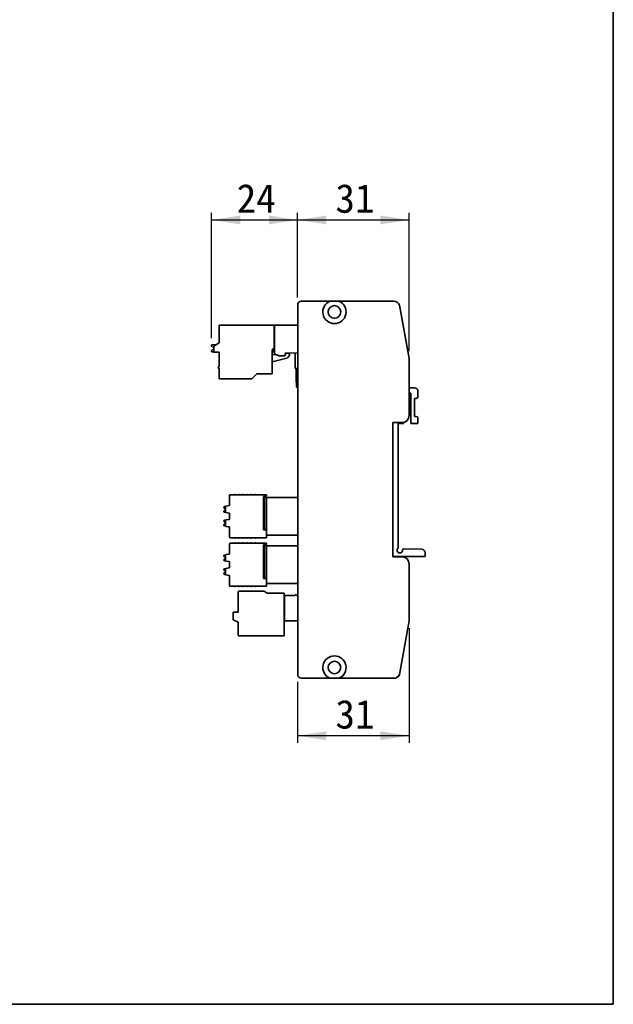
# Model space of a CAD drawing. Header units: millimetres. Extents: x 11 to 199, y 5 to 292.
# Tile 23 of 53: x 116 to 199, y 5 to 142. Entities that reach past the tile are written whole.
import ezdxf

# ---------------------------------------------------------------- set-up
doc = ezdxf.new("R2010")
doc.units = ezdxf.units.MM
doc.layers.add('圖框', color=7, linetype='Continuous', lineweight=35)
doc.layers.add('標註文字', color=4, linetype='Continuous')
doc.styles.add('SLDTEXTSTYLE1', font='kaiu.ttf')
doc.dimstyles.new('SLDDIMSTYLE0', dxfattribs={"dimtxt": 4, "dimasz": 4, "dimexe": 0, "dimexo": 0.0625, "dimgap": 1, "dimtad": 1, "dimdec": 0, "dimlfac": 2, "dimrnd": 1e-09, "dimzin": 12, "dimdsep": 46, "dimtxsty": 'SLDTEXTSTYLE1', "dimsah": 1, "dimcen": 0.09, "dimadec": 0, "dimazin": 3, "dimtfac": 1, "dimtofl": 0, "dimtmove": 0, "dimatfit": 3, "dimfxl": 0, "dimfrac": 2, "dimtolj": 1, "dimtzin": 12, "dimarcsym": 0})

# ---------------------------------------------------------------- blocks, each defined once
blk = doc.blocks.new('_D_2')
at = {"layer": '標註文字'}
for p, q in [((170.17, 57.37), (170.17, 41.39)), ((154.65, 49.89), (154.65, 41.39)), ((170.17, 42.39), (154.65, 42.39))]:
    blk.add_line(p, q, dxfattribs=at)
for points in [[(154.65, 42.39), (158.65, 41.78), (158.65, 43.01)], [(170.17, 42.39), (166.17, 43.01), (166.17, 41.78)]]:
    blk.add_solid(points, dxfattribs=at)
at = {"layer": '標註文字', "insert": (159.91, 47.39), "char_height": 4, "attachment_point": 1, "style": 'SLDTEXTSTYLE1'}
blk.add_mtext('31', dxfattribs=at)
blk = doc.blocks.new('_D_3')
at = {"layer": '標註文字'}
for p, q in [((142.66, 97.72), (142.66, 115.2)), ((154.65, 103.39), (154.65, 115.2)), ((142.66, 114.2), (154.65, 114.2))]:
    blk.add_line(p, q, dxfattribs=at)
for points in [[(142.66, 114.2), (146.66, 113.59), (146.66, 114.82)], [(154.65, 114.2), (150.65, 114.82), (150.65, 113.59)]]:
    blk.add_solid(points, dxfattribs=at)
at = {"layer": '標註文字', "insert": (146.16, 119.2), "char_height": 4, "attachment_point": 1, "style": 'SLDTEXTSTYLE1'}
blk.add_mtext('24', dxfattribs=at)
blk = doc.blocks.new('_D_4')
at = {"layer": '標註文字'}
for p, q in [((154.65, 103.39), (154.65, 115.2)), ((170.17, 95.92), (170.17, 115.2)), ((154.65, 114.2), (170.17, 114.2))]:
    blk.add_line(p, q, dxfattribs=at)
for points in [[(154.65, 114.2), (158.65, 113.59), (158.65, 114.82)], [(170.17, 114.2), (166.17, 114.82), (166.17, 113.59)]]:
    blk.add_solid(points, dxfattribs=at)
at = {"layer": '標註文字', "insert": (159.91, 119.2), "char_height": 4, "attachment_point": 1, "style": 'SLDTEXTSTYLE1'}
blk.add_mtext('31', dxfattribs=at)

msp = doc.modelspace()

# ---------------------------------------------------------------- linework, layer by layer
at = {"color": 7, "linetype": 'Continuous', "lineweight": 35}
for p, q in [((155.1538, 102.8911), (159.149, 102.8911)), ((160.399, 102.8911), (168.0067, 102.8911)), ((154.6538, 50.8911), (154.6538, 102.3911)), ((170.1696, 94.9161), (168.8288, 102.3573)), ((143.7122, 99.5741), (143.7122, 97.0741)), ((151.3622, 99.5741), (143.7122, 99.5741)), ((151.3622, 99.5741), (151.3622, 96.3491)), ((151.4122, 99.1491), (151.3622, 99.1491)), ((151.4122, 99.5741), (151.4122, 95.6701)), ((154.6538, 99.5741), (151.4122, 99.5741)), ((151.3622, 98.6808), (151.4122, 98.6808)), ((142.6622, 96.7241), (142.6622, 96.642)), ((142.6622, 96.0062), (142.6622, 95.9241)), ((142.9622, 96.4953), (142.7405, 96.5444)), ((142.9622, 96.153), (142.7405, 96.1039)), ((142.7622, 96.8241), (143.2792, 96.8241)), ((142.9622, 96.6411), (143.7122, 97.0741)), ((142.9622, 95.7741), (142.9622, 96.6411)), ((151.3622, 96.3491), (151.1122, 96.0991)), ((151.1122, 96.0991), (151.1122, 92.7741)), ((151.3622, 95.9741), (151.1122, 95.7241)), ((151.4122, 96.3491), (151.3622, 96.3491)), ((151.3622, 96.3491), (151.3622, 95.9741)), ((142.9622, 95.8241), (142.7622, 95.8241)), ((143.7122, 95.7741), (142.9622, 95.7741)), ((143.7122, 95.7741), (143.7122, 93.7741)), ((151.1122, 95.4241), (151.6701, 95.4551)), ((153.1585, 94.9724), (151.1122, 94.4241)), ((151.4993, 95.5339), (152.0622, 95.2741)), ((152.0622, 95.2741), (152.9122, 95.2741)), ((152.9122, 95.6741), (154.6538, 95.7128)), ((152.9122, 95.2741), (152.9122, 95.6741)), ((153.0802, 95.6585), (152.9122, 95.5241)), ((153.4941, 95.3159), (153.2323, 95.0182)), ((153.4595, 95.5431), (153.2519, 95.6695)), ((154.3122, 93.5027), (154.3122, 95.7053)), ((170.1696, 94.9161), (170.1696, 86.9911)), ((143.7122, 92.0741), (143.7122, 93.5241)), ((154.6538, 93.5027), (154.3122, 93.5027)), ((154.4522, 93.5027), (154.4522, 93.4789)), ((154.5122, 93.4789), (154.4522, 93.4789)), ((154.4522, 93.3941), (154.4522, 93.4789)), ((154.4522, 92.0977), (154.4522, 93.3941)), ((154.5122, 93.3941), (154.4522, 93.3941)), ((154.5122, 93.5027), (154.5122, 90.9377)), ((148.2622, 92.0741), (143.7122, 92.0741)), ((148.9622, 92.7741), (148.2622, 92.0741)), ((151.1122, 92.7741), (148.9622, 92.7741)), ((154.5122, 92.0977), (154.4522, 92.0977)), ((154.4522, 92.0977), (154.4522, 91.6942)), ((154.4522, 91.6942), (154.5122, 91.6942)), ((154.4522, 91.6942), (154.4522, 91.6877)), ((154.5122, 91.6877), (154.4522, 91.6877)), ((154.4522, 91.6877), (154.4522, 91.6841)), ((154.4522, 91.6841), (154.5122, 91.6841)), ((154.5122, 90.9377), (154.6538, 90.9377)), ((170.9038, 90.8411), (170.1696, 90.8411)), ((170.1696, 90.0911), (170.4038, 90.0911)), ((170.4038, 90.0911), (170.4038, 85.8411)), ((170.9038, 89.3411), (171.1538, 89.3411)), ((170.9038, 86.8411), (170.9038, 89.3411)), ((171.4038, 89.5911), (171.4038, 90.3411)), ((171.1538, 86.8411), (170.9038, 86.8411)), ((171.4038, 85.9411), (171.4038, 86.5911)), ((169.1696, 85.9911), (167.9038, 85.9911)), ((167.9038, 67.2911), (167.9038, 85.9911)), ((168.6538, 85.8411), (169.3038, 85.8411)), ((168.6538, 68.6378), (168.6538, 85.8411)), ((169.4038, 85.9411), (169.4038, 86.0189)), ((170.4038, 85.8411), (171.3038, 85.8411)), ((145.1622, 75.8482), (145.1622, 74.5321)), ((150.3122, 75.9482), (145.2622, 75.9482)), ((149.9122, 75.6982), (150.0622, 75.6982)), ((149.9122, 71.0482), (149.9122, 75.6982)), ((149.9122, 75.6732), (150.0122, 75.6732)), ((150.0122, 75.6732), (150.0122, 71.0982)), ((150.0122, 75.6732), (150.2622, 75.6732)), ((150.3122, 75.7482), (150.0622, 75.6982)), ((150.3122, 75.9482), (150.3122, 75.7482)), ((150.3122, 75.6232), (150.3122, 75.5671)), ((150.3122, 75.5671), (150.3122, 70.3171)), ((150.3122, 75.5671), (154.6538, 75.5671)), ((144.3622, 74.1625), (144.3622, 74.1732)), ((144.6122, 74.0263), (144.4763, 74.0382)), ((144.4872, 74.2982), (144.6171, 74.2982)), ((144.6122, 74.2673), (144.6122, 73.5551)), ((145.0796, 74.4336), (144.6948, 74.3658)), ((144.3622, 73.6232), (144.3622, 73.6361)), ((144.4761, 73.7606), (144.6122, 73.7726)), ((144.63, 73.4982), (144.4872, 73.4982)), ((144.6948, 73.4566), (145.0796, 73.3888)), ((145.1622, 73.2903), (145.1622, 72.606)), ((144.3622, 72.26), (144.3622, 72.2732)), ((144.3622, 71.7336), (144.3622, 71.7232)), ((144.4761, 71.8581), (144.6122, 71.87)), ((144.6122, 72.1238), (144.4763, 72.1357)), ((144.4872, 72.3982), (144.63, 72.3982)), ((144.6171, 71.5982), (144.4872, 71.5982)), ((144.6122, 72.3412), (144.6122, 71.6291)), ((145.0796, 72.5076), (144.6948, 72.4397)), ((144.6948, 71.5306), (145.0796, 71.4627)), ((145.1622, 71.3643), (145.1622, 70.0482)), ((145.2622, 69.9482), (150.3122, 69.9482)), ((150.3122, 70.9776), (149.9122, 71.0482)), ((150.0122, 71.0982), (150.3122, 71.0982)), ((150.3122, 69.9482), (150.3122, 70.3171)), ((150.3122, 70.3171), (154.6538, 70.3171)), ((145.1622, 67.7821), (145.1622, 69.0982)), ((145.2622, 69.1982), (150.3122, 69.1982)), ((150.0622, 68.9482), (149.9122, 68.9482)), ((149.9122, 68.9482), (149.9122, 64.2982)), ((149.9122, 68.9232), (150.0122, 68.9232)), ((150.0122, 68.9232), (150.0122, 64.3482)), ((150.0122, 68.9232), (150.2622, 68.9232)), ((150.3122, 68.9982), (150.0622, 68.9482)), ((150.3122, 69.1982), (150.3122, 68.9982)), ((150.3122, 68.8732), (150.3122, 68.8171)), ((150.3122, 68.8171), (150.3122, 63.5671)), ((150.3122, 68.8171), (154.6538, 68.8171)), ((144.3622, 67.4125), (144.3622, 67.4232)), ((144.6122, 67.2763), (144.4763, 67.2882)), ((144.4872, 67.5482), (144.6171, 67.5482)), ((144.6122, 66.8051), (144.6122, 67.5173)), ((144.6948, 67.6158), (145.0796, 67.6836)), ((169.1696, 67.2911), (167.9038, 67.2911)), ((168.0538, 67.3411), (172.4038, 67.3411)), ((171.9152, 68.3523), (169.3916, 68.4098)), ((172.4038, 67.3411), (172.4038, 67.8524)), ((144.3622, 66.8732), (144.3622, 66.8861)), ((144.4761, 67.0106), (144.6122, 67.0226)), ((144.63, 66.7482), (144.4872, 66.7482)), ((145.0796, 66.6388), (144.6948, 66.7066)), ((145.1622, 65.856), (145.1622, 66.5403)), ((170.1696, 58.3661), (170.1696, 66.2911)), ((144.3622, 65.51), (144.3622, 65.5232)), ((144.3622, 64.9836), (144.3622, 64.9732)), ((144.4761, 65.1081), (144.6122, 65.12)), ((144.6122, 65.3738), (144.4763, 65.3857)), ((144.4872, 65.6482), (144.63, 65.6482)), ((144.6171, 64.8482), (144.4872, 64.8482)), ((144.6122, 64.8791), (144.6122, 65.5912)), ((144.6948, 65.6897), (145.0796, 65.7576)), ((145.0796, 64.7127), (144.6948, 64.7806)), ((145.1622, 63.2982), (145.1622, 64.6143)), ((150.3122, 63.1982), (145.2622, 63.1982)), ((149.9122, 64.2982), (150.3122, 64.2276)), ((150.0122, 64.3482), (150.3122, 64.3482)), ((150.3122, 63.5671), (154.6538, 63.5671)), ((150.3122, 63.5671), (150.3122, 63.1982)), ((146.3622, 62.3491), (146.3622, 59.5991)), ((150.0022, 62.4991), (146.5122, 62.4991)), ((150.0022, 62.4991), (150.389, 62.2491)), ((152.7622, 62.2491), (150.389, 62.2491)), ((152.7622, 56.2991), (152.7622, 62.2491)), ((152.8122, 61.9042), (154.3122, 61.9292)), ((152.8122, 58.4042), (152.8122, 61.9042)), ((154.3122, 61.9292), (154.3122, 62.0242)), ((154.3122, 62.0242), (154.4122, 62.0242)), ((154.5122, 61.9242), (154.5122, 61.9042)), ((154.5122, 61.9042), (154.6538, 61.9042)), ((152.7622, 60.6491), (152.8122, 60.6491)), ((145.6622, 59.5991), (145.6622, 58.5491)), ((146.3622, 59.5991), (145.6622, 59.5991)), ((145.6622, 58.5491), (145.6622, 58.5296)), ((145.6622, 58.5491), (146.3622, 58.1991)), ((145.6622, 58.5296), (146.3622, 58.1796)), ((146.3622, 58.1991), (146.3622, 56.4491)), ((152.7622, 58.5991), (152.8122, 58.5991)), ((152.7622, 58.5796), (152.8122, 58.5796)), ((152.8122, 58.3847), (152.8122, 58.4042)), ((154.6538, 58.4042), (152.8122, 58.4042)), ((154.6538, 58.3847), (152.8122, 58.3847)), ((170.1696, 58.3661), (168.8288, 50.9249)), ((146.3622, 56.4491), (146.3622, 56.4296)), ((146.5122, 56.2991), (152.7622, 56.2991)), ((146.5122, 56.2796), (152.7622, 56.2796)), ((152.7622, 56.2796), (152.7622, 56.2991)), ((155.1538, 50.3911), (159.149, 50.3911)), ((160.399, 50.3911), (168.0067, 50.3911))]:
    msp.add_line(p, q, dxfattribs=at)
at = {"color": 7, "linetype": 'Continuous', "lineweight": 35, "flags": 128}
for points in [[(153.0802, 95.6585), (153.0991, 95.6714), (153.1133, 95.6786)], [(153.2283, 95.6812), (153.2315, 95.6799), (153.2519, 95.6695)]]:
    msp.add_lwpolyline(points, dxfattribs=at)
at = {"color": 7, "linetype": 'Continuous', "lineweight": 35}
for centre in [(159.774, 101.3911), (159.774, 51.8911)]:
    msp.add_circle(centre, 0.875, dxfattribs=at)
for centre, radius, start, end in [((155.1538, 102.3911), 0.5, 90, 180), ((159.774, 101.3911), 1.625, 112.619866, 67.380134), ((168.0067, 101.9911), 0.9, 24.007409, 90), ((142.7622, 96.7241), 0.1, 90, 180), ((142.7622, 96.642), 0.1, 180, 257.5), ((142.7622, 96.0062), 0.1, 102.5, 180), ((142.7622, 95.9241), 0.1, 180, 270), ((151.5622, 95.6701), 0.15, 179.999999, 245.224857), ((153.1196, 95.1173), 0.15, 285, 318.659808), ((153.3815, 95.4149), 0.15, 318.659808, 58.659808), ((143.7122, 93.6491), 0.125, 90, 270), ((170.9038, 90.3411), 0.5, 360, 90), ((171.1538, 89.5911), 0.25, 270, 360), ((169.1696, 86.9911), 1, 270, 360), ((171.1538, 86.5911), 0.25, 360, 90), ((169.3038, 85.9411), 0.1, 270, 360), ((171.3038, 85.9411), 0.1, 270, 360), ((145.2622, 75.8482), 0.1, 90, 180), ((145.8872, 75.8169), 0.1813, 46.397181, 133.602819), ((146.4622, 75.8169), 0.1812, 46.397181, 133.602819), ((147.0372, 75.8169), 0.1813, 46.397181, 133.602819), ((147.6122, 75.8169), 0.1812, 46.397181, 133.602819), ((148.1872, 75.8169), 0.1813, 46.397181, 133.602819), ((148.7622, 75.8169), 0.1813, 46.397181, 133.602819), ((150.2622, 75.6232), 0.05, 360, 90), ((144.4872, 74.1732), 0.125, 90, 180), ((144.4872, 74.1627), 0.125, 180.096739, 265), ((144.7122, 74.2673), 0.1, 100, 180), ((145.0622, 74.5321), 0.1, 280, 360), ((144.4872, 73.6361), 0.125, 95.096739, 180), ((144.4872, 73.6232), 0.125, 180, 270), ((144.7122, 73.5551), 0.1, 180, 260), ((145.0622, 73.2903), 0.1, 360, 80), ((144.4872, 72.2732), 0.125, 90, 180), ((144.4872, 72.2602), 0.125, 180.096739, 265), ((144.4872, 71.7336), 0.125, 95.096739, 180), ((144.4872, 71.7232), 0.125, 180, 270), ((144.7122, 72.3412), 0.1, 100, 180), ((144.7122, 71.6291), 0.1, 180, 260), ((145.0622, 72.606), 0.1, 280, 360), ((145.0622, 71.3643), 0.1, 360, 80), ((145.2622, 70.0482), 0.1, 180, 270), ((145.8872, 70.0794), 0.1813, 226.397181, 313.602819), ((146.4622, 70.0794), 0.1813, 226.397181, 313.602819), ((147.0372, 70.0794), 0.1813, 226.397181, 313.602819), ((147.6122, 70.0794), 0.1813, 226.397181, 313.602819), ((148.1872, 70.0794), 0.1813, 226.397181, 313.602819), ((148.7622, 70.0794), 0.1813, 226.397181, 313.602819), ((145.2622, 69.0982), 0.1, 90, 180), ((145.8872, 69.0669), 0.1813, 46.397181, 133.602819), ((146.4622, 69.0669), 0.1813, 46.397181, 133.602819), ((147.0372, 69.0669), 0.1813, 46.397181, 133.602819), ((147.6122, 69.0669), 0.1813, 46.397181, 133.602819), ((148.1872, 69.0669), 0.1812, 46.397181, 133.602819), ((148.7622, 69.0669), 0.1813, 46.397181, 133.602819), ((150.2622, 68.8732), 0.05, 360, 90), ((168.4038, 68.6378), 0.25, 317.560051, 360), ((144.4872, 67.4232), 0.125, 90, 180), ((144.4872, 67.4127), 0.125, 180.096739, 265), ((144.7122, 67.5173), 0.1, 100, 180), ((145.0622, 67.7821), 0.1, 280, 360), ((168.0538, 67.4911), 0.15, 180, 270), ((168.865, 68.2161), 0.375, 137.560051, 4.787235), ((169.1696, 66.2911), 1, 360, 90), ((169.3882, 68.2599), 0.15, 88.692863, 184.787235), ((171.9038, 67.8524), 0.5, 360, 88.692863), ((144.4872, 66.8861), 0.125, 95.096739, 180), ((144.4872, 66.8732), 0.125, 180, 270), ((144.7122, 66.8051), 0.1, 180, 260), ((145.0622, 66.5403), 0.1, 360, 80), ((145.0622, 65.856), 0.1, 280, 360), ((144.4872, 65.5232), 0.125, 90, 180), ((144.4872, 65.5102), 0.125, 180.096739, 265), ((144.4872, 64.9836), 0.125, 95.096739, 180), ((144.4872, 64.9732), 0.125, 180, 270), ((144.7122, 65.5912), 0.1, 100, 180), ((144.7122, 64.8791), 0.1, 180, 260), ((145.0622, 64.6143), 0.1, 360, 80), ((145.2622, 63.2982), 0.1, 180, 270), ((145.8872, 63.3294), 0.1812, 226.397181, 313.602819), ((146.4622, 63.3294), 0.1813, 226.397181, 313.602819), ((147.0372, 63.3294), 0.1813, 226.397181, 313.602819), ((147.6122, 63.3294), 0.1813, 226.397181, 313.602819), ((148.1872, 63.3294), 0.1812, 226.397181, 313.602819), ((148.7622, 63.3294), 0.1812, 226.397181, 313.602819), ((146.5122, 62.3491), 0.15, 90, 180), ((146.5122, 56.4491), 0.15, 180, 270), ((146.5122, 56.4296), 0.15, 180, 270), ((159.774, 51.8911), 1.625, 292.619866, 247.380134), ((155.1538, 50.8911), 0.5, 180, 270), ((168.0067, 51.2911), 0.9, 270, 335.992591), ((168.0067, 51.2911), 0.9, 314.44166, 335.992591)]:
    msp.add_arc(centre, radius, start, end, dxfattribs=at)
for points in [[(159.149, 102.8911), (159.3504, 102.8911), (159.7663, 102.8911), (160.1837, 102.8911), (160.399, 102.8911)], [(159.149, 50.3911), (159.3504, 50.3911), (159.7663, 50.3911), (160.1837, 50.3911), (160.399, 50.3911)]]:
    msp.add_open_spline(points, degree=3, knots=[0, 0, 0, 0, 0.48434965, 1, 1, 1, 1], dxfattribs=at)
msp.add_open_spline([(154.4122, 62.0242), (154.4253, 62.0227), (154.4515, 62.0197), (154.4846, 61.9966), (154.5077, 61.9635), (154.5107, 61.9373), (154.5122, 61.9242)], degree=3, dxfattribs=at)
at = {"layer": '圖框', "lineweight": 35}
for p in [(198.6, 292), (11.4, 5)]:
    msp.add_line(p, (198.6, 5), dxfattribs=at)

# ---------------------------------------------------------------- dimensions: what is measured, and where the dimension line sits
at = {"layer": '標註文字'}
for base, p1, p2, picture, middle in [((154.6538, 114.2026), (142.6622, 96.7241), (154.6538, 102.3911), '_D_3', (148.658, 114.2026)), ((170.1696, 114.2026), (154.6538, 102.3911), (170.1696, 94.9161), '_D_4', (162.4117, 114.2026)), ((154.6538, 42.3911), (170.1696, 58.3661), (154.6538, 50.8911), '_D_2', (162.4117, 42.3911))]:
    dim = msp.add_linear_dim(base=base, p1=p1, p2=p2, dimstyle='SLDDIMSTYLE0', dxfattribs=at)
    dim.commit()
    dim.dimension.update_dxf_attribs({"geometry": picture, "text_midpoint": middle, "dimtype": 160})

doc.saveas('drawing.dxf')
